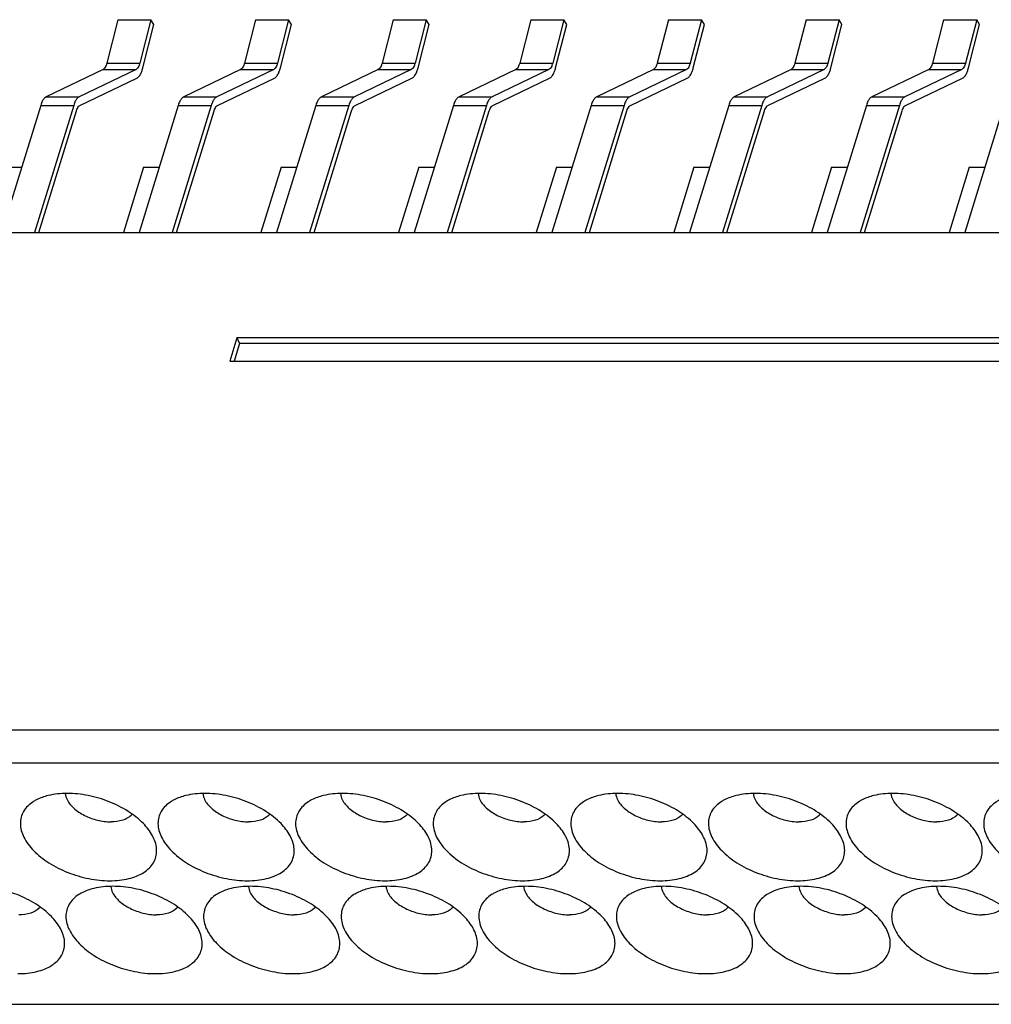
# Model space of a CAD drawing. Extents: x 0 to 420, y 0 to 297.
# Tile 5 of 7: x 294 to 302, y 215 to 223. Entities that reach past the tile are written whole.
import ezdxf

# ---------------------------------------------------------------- set-up
doc = ezdxf.new("R2010")
doc.units = 0
doc.header["$LTSCALE"] = 23.1
doc.layers.get('0').update_dxf_attribs({"linetype": 'CONTINUOUS'})

msp = doc.modelspace()

# ---------------------------------------------------------------- linework, layer by layer
at = {"color": 7, "linetype": 'CONTINUOUS'}
for p, q in [((294.8898, 223.2958), (294.7951, 222.9276)), ((294.8898, 223.2958), (295.1705, 223.2958)), ((295.1705, 223.2958), (295.0759, 222.9276)), ((295.1007, 222.8856), (295.1953, 223.2538)), ((295.1953, 223.2538), (295.1705, 223.2958)), ((296.0596, 223.2958), (295.9649, 222.9276)), ((296.0596, 223.2958), (296.3403, 223.2958)), ((296.3403, 223.2958), (296.2456, 222.9276)), ((296.2704, 222.8856), (296.3651, 223.2538)), ((296.3651, 223.2538), (296.3403, 223.2958)), ((297.2293, 223.2958), (297.1346, 222.9276)), ((297.2293, 223.2958), (297.51, 223.2958)), ((297.51, 223.2958), (297.4154, 222.9276)), ((297.4401, 222.8856), (297.5348, 223.2538)), ((297.5348, 223.2538), (297.51, 223.2958)), ((298.399, 223.2958), (298.3044, 222.9276)), ((298.399, 223.2958), (298.6798, 223.2958)), ((298.6798, 223.2958), (298.5851, 222.9276)), ((298.6099, 222.8856), (298.7046, 223.2538)), ((298.7046, 223.2538), (298.6798, 223.2958)), ((299.5688, 223.2958), (299.4741, 222.9276)), ((299.5688, 223.2958), (299.8495, 223.2958)), ((299.8495, 223.2958), (299.7549, 222.9276)), ((299.7796, 222.8856), (299.8743, 223.2538)), ((299.8743, 223.2538), (299.8495, 223.2958)), ((300.7385, 223.2958), (300.6439, 222.9276)), ((300.7385, 223.2958), (301.0193, 223.2958)), ((301.0193, 223.2958), (300.9246, 222.9276)), ((300.9494, 222.8856), (301.044, 223.2538)), ((301.044, 223.2538), (301.0193, 223.2958)), ((301.9083, 223.2958), (301.8136, 222.9276)), ((301.9083, 223.2958), (302.189, 223.2958)), ((302.189, 223.2958), (302.0944, 222.9276)), ((302.1191, 222.8856), (302.2138, 223.2538)), ((302.2138, 223.2538), (302.189, 223.2958)), ((294.7951, 222.9276), (295.0759, 222.9276)), ((295.9649, 222.9276), (296.2456, 222.9276)), ((297.1346, 222.9276), (297.4154, 222.9276)), ((298.3044, 222.9276), (298.5851, 222.9276)), ((299.4741, 222.9276), (299.7549, 222.9276)), ((300.6439, 222.9276), (300.9246, 222.9276)), ((301.8136, 222.9276), (302.0944, 222.9276)), ((294.7629, 222.8727), (294.2802, 222.6415)), ((295.0437, 222.8727), (294.5609, 222.6415)), ((294.7629, 222.8727), (295.0437, 222.8727)), ((295.9327, 222.8727), (295.4499, 222.6415)), ((296.2134, 222.8727), (295.7307, 222.6415)), ((295.9327, 222.8727), (296.2134, 222.8727)), ((297.1024, 222.8727), (296.6197, 222.6415)), ((297.3832, 222.8727), (296.9004, 222.6415)), ((297.1024, 222.8727), (297.3832, 222.8727)), ((298.2722, 222.8727), (297.7894, 222.6415)), ((298.5529, 222.8727), (298.0702, 222.6415)), ((298.2722, 222.8727), (298.5529, 222.8727)), ((299.4419, 222.8727), (298.9592, 222.6415)), ((299.7227, 222.8727), (299.2399, 222.6415)), ((299.4419, 222.8727), (299.7227, 222.8727)), ((300.6117, 222.8727), (300.1289, 222.6415)), ((300.8924, 222.8727), (300.4097, 222.6415)), ((300.6117, 222.8727), (300.8924, 222.8727)), ((301.7814, 222.8727), (301.2987, 222.6415)), ((302.0622, 222.8727), (301.5794, 222.6415)), ((301.7814, 222.8727), (302.0622, 222.8727)), ((294.5664, 222.5666), (295.0491, 222.7978)), ((295.7361, 222.5666), (296.2189, 222.7978)), ((296.9059, 222.5666), (297.3886, 222.7978)), ((298.0756, 222.5666), (298.5584, 222.7978)), ((299.2453, 222.5666), (299.7281, 222.7978)), ((300.4151, 222.5666), (300.8979, 222.7978)), ((301.5848, 222.5666), (302.0676, 222.7978)), ((294.2802, 222.6415), (294.5609, 222.6415)), ((295.4499, 222.6415), (295.7307, 222.6415)), ((296.6197, 222.6415), (296.9004, 222.6415)), ((297.7894, 222.6415), (298.0702, 222.6415)), ((298.9592, 222.6415), (299.2399, 222.6415)), ((300.1289, 222.6415), (300.4097, 222.6415)), ((301.2987, 222.6415), (301.5794, 222.6415)), ((294.2327, 222.568), (293.8989, 221.4879)), ((294.5134, 222.568), (294.1796, 221.4879)), ((294.2327, 222.568), (294.5134, 222.568)), ((295.4024, 222.568), (295.0687, 221.4879)), ((295.6832, 222.568), (295.3494, 221.4879)), ((295.4024, 222.568), (295.6832, 222.568)), ((296.5722, 222.568), (296.2384, 221.4879)), ((296.8529, 222.568), (296.5191, 221.4879)), ((296.5722, 222.568), (296.8529, 222.568)), ((297.7419, 222.568), (297.4082, 221.4879)), ((298.0227, 222.568), (297.6889, 221.4879)), ((297.7419, 222.568), (298.0227, 222.568)), ((298.9117, 222.568), (298.5779, 221.4879)), ((299.1924, 222.568), (298.8586, 221.4879)), ((298.9117, 222.568), (299.1924, 222.568)), ((300.0814, 222.568), (299.7476, 221.4879)), ((300.3622, 222.568), (300.0284, 221.4879)), ((300.0814, 222.568), (300.3622, 222.568)), ((301.2512, 222.568), (300.9174, 221.4879)), ((301.5319, 222.568), (301.1981, 221.4879)), ((301.2512, 222.568), (301.5319, 222.568)), ((302.4209, 222.568), (302.0871, 221.4879)), ((294.2175, 221.4879), (294.5367, 222.5207)), ((295.3873, 221.4879), (295.7064, 222.5207)), ((296.557, 221.4879), (296.8762, 222.5207)), ((297.7268, 221.4879), (298.0459, 222.5207)), ((298.8965, 221.4879), (299.2157, 222.5207)), ((300.0663, 221.4879), (300.3854, 222.5207)), ((301.236, 221.4879), (301.5552, 222.5207)), ((293.9372, 222.0432), (294.0705, 222.0432)), ((295.107, 222.0432), (294.9354, 221.4879)), ((295.107, 222.0432), (295.2403, 222.0432)), ((296.2767, 222.0432), (296.1051, 221.4879)), ((296.2767, 222.0432), (296.41, 222.0432)), ((297.4465, 222.0432), (297.2749, 221.4879)), ((297.4465, 222.0432), (297.5798, 222.0432)), ((298.6162, 222.0432), (298.4446, 221.4879)), ((298.6162, 222.0432), (298.7495, 222.0432)), ((299.7859, 222.0432), (299.6143, 221.4879)), ((299.7859, 222.0432), (299.9192, 222.0432)), ((300.9557, 222.0432), (300.7841, 221.4879)), ((300.9557, 222.0432), (301.089, 222.0432)), ((302.1254, 222.0432), (301.9538, 221.4879)), ((302.1254, 222.0432), (302.2587, 222.0432)), ((273.9289, 221.4879), (314.3085, 221.4879)), ((295.9008, 220.5925), (295.8393, 220.3936)), ((295.924, 220.5452), (295.8772, 220.3936)), ((313.0961, 220.5925), (295.9008, 220.5925)), ((295.9008, 220.5925), (295.924, 220.5452)), ((313.0814, 220.5452), (295.924, 220.5452)), ((295.8393, 220.3936), (303.6766, 220.3936)), ((272.237, 217.2603), (313.0846, 217.2603)), ((272.1509, 216.9818), (312.9985, 216.9818)), ((273.1581, 214.9292), (314.0057, 214.9292))]:
    msp.add_line(p, q, dxfattribs=at)
for points, knots in [([(294.7951, 222.9276), (294.7929, 222.9189), (294.7879, 222.9034), (294.7775, 222.8842), (294.7679, 222.8751), (294.7629, 222.8727)], [0, 0, 0, 0, 0.414207, 0.747863, 1, 1, 1, 1]), ([(295.0759, 222.9276), (295.0736, 222.9189), (295.0686, 222.9034), (295.0582, 222.8842), (295.0486, 222.8751), (295.0437, 222.8727)], [0, 0, 0, 0, 0.414207, 0.747863, 1, 1, 1, 1]), ([(295.9649, 222.9276), (295.9627, 222.9189), (295.9576, 222.9034), (295.9472, 222.8842), (295.9376, 222.8751), (295.9327, 222.8727)], [0, 0, 0, 0, 0.414207, 0.747863, 1, 1, 1, 1]), ([(296.2456, 222.9276), (296.2434, 222.9189), (296.2383, 222.9034), (296.2279, 222.8842), (296.2184, 222.8751), (296.2134, 222.8727)], [0, 0, 0, 0, 0.414207, 0.747863, 1, 1, 1, 1]), ([(297.1346, 222.9276), (297.1324, 222.9189), (297.1273, 222.9034), (297.117, 222.8842), (297.1074, 222.8751), (297.1024, 222.8727)], [0, 0, 0, 0, 0.414207, 0.747863, 1, 1, 1, 1]), ([(297.4154, 222.9276), (297.4131, 222.9189), (297.4081, 222.9034), (297.3977, 222.8842), (297.3881, 222.8751), (297.3832, 222.8727)], [0, 0, 0, 0, 0.414207, 0.747863, 1, 1, 1, 1]), ([(298.3044, 222.9276), (298.3022, 222.9189), (298.2971, 222.9034), (298.2867, 222.8842), (298.2771, 222.8751), (298.2722, 222.8727)], [0, 0, 0, 0, 0.414207, 0.747863, 1, 1, 1, 1]), ([(298.5851, 222.9276), (298.5829, 222.9189), (298.5778, 222.9034), (298.5674, 222.8842), (298.5579, 222.8751), (298.5529, 222.8727)], [0, 0, 0, 0, 0.414207, 0.747863, 1, 1, 1, 1]), ([(299.4741, 222.9276), (299.4719, 222.9189), (299.4668, 222.9034), (299.4564, 222.8842), (299.4469, 222.8751), (299.4419, 222.8727)], [0, 0, 0, 0, 0.414207, 0.747863, 1, 1, 1, 1]), ([(299.7549, 222.9276), (299.7526, 222.9189), (299.7476, 222.9034), (299.7372, 222.8842), (299.7276, 222.8751), (299.7227, 222.8727)], [0, 0, 0, 0, 0.414207, 0.747863, 1, 1, 1, 1]), ([(300.6439, 222.9276), (300.6416, 222.9189), (300.6366, 222.9034), (300.6262, 222.8842), (300.6166, 222.8751), (300.6117, 222.8727)], [0, 0, 0, 0, 0.414207, 0.747863, 1, 1, 1, 1]), ([(300.9246, 222.9276), (300.9224, 222.9189), (300.9173, 222.9034), (300.9069, 222.8842), (300.8974, 222.8751), (300.8924, 222.8727)], [0, 0, 0, 0, 0.414207, 0.747863, 1, 1, 1, 1]), ([(301.8136, 222.9276), (301.8114, 222.9189), (301.8063, 222.9034), (301.7959, 222.8842), (301.7864, 222.8751), (301.7814, 222.8727)], [0, 0, 0, 0, 0.414207, 0.747863, 1, 1, 1, 1]), ([(302.0944, 222.9276), (302.0921, 222.9189), (302.0871, 222.9034), (302.0767, 222.8842), (302.0671, 222.8751), (302.0622, 222.8727)], [0, 0, 0, 0, 0.414207, 0.747863, 1, 1, 1, 1]), ([(295.0491, 222.7978), (295.057, 222.8016), (295.0723, 222.8162), (295.0841, 222.8379), (295.0901, 222.8525), (295.0915, 222.8565)], [0, 0, 0, 0, 0.356722, 0.828776, 1, 1, 1, 1]), ([(296.2189, 222.7978), (296.2268, 222.8016), (296.2421, 222.8162), (296.2538, 222.8379), (296.2598, 222.8525), (296.2613, 222.8565)], [0, 0, 0, 0, 0.356722, 0.828776, 1, 1, 1, 1]), ([(297.3886, 222.7978), (297.3965, 222.8016), (297.4118, 222.8162), (297.4236, 222.8379), (297.4296, 222.8525), (297.431, 222.8565)], [0, 0, 0, 0, 0.356722, 0.828776, 1, 1, 1, 1]), ([(298.5584, 222.7978), (298.5663, 222.8016), (298.5816, 222.8162), (298.5933, 222.8379), (298.5993, 222.8525), (298.6008, 222.8565)], [0, 0, 0, 0, 0.356722, 0.828776, 1, 1, 1, 1]), ([(299.7281, 222.7978), (299.736, 222.8016), (299.7513, 222.8162), (299.7631, 222.8379), (299.769, 222.8525), (299.7705, 222.8565)], [0, 0, 0, 0, 0.356722, 0.828776, 1, 1, 1, 1]), ([(300.8979, 222.7978), (300.9058, 222.8016), (300.9211, 222.8162), (300.9328, 222.8379), (300.9388, 222.8525), (300.9403, 222.8565)], [0, 0, 0, 0, 0.356722, 0.828776, 1, 1, 1, 1]), ([(302.0676, 222.7978), (302.0755, 222.8016), (302.0908, 222.8162), (302.1026, 222.8379), (302.1085, 222.8525), (302.11, 222.8565)], [0, 0, 0, 0, 0.356722, 0.828776, 1, 1, 1, 1]), ([(294.2802, 222.6415), (294.2732, 222.6382), (294.2596, 222.6261), (294.2442, 222.6005), (294.2363, 222.5797), (294.2327, 222.568)], [0, 0, 0, 0, 0.258154, 0.590712, 1, 1, 1, 1]), ([(294.5609, 222.6415), (294.554, 222.6382), (294.5404, 222.6261), (294.5249, 222.6005), (294.517, 222.5797), (294.5134, 222.568)], [0, 0, 0, 0, 0.258154, 0.590712, 1, 1, 1, 1]), ([(295.4499, 222.6415), (295.443, 222.6382), (295.4294, 222.6261), (295.4139, 222.6005), (295.406, 222.5797), (295.4024, 222.568)], [0, 0, 0, 0, 0.258154, 0.590712, 1, 1, 1, 1]), ([(295.7307, 222.6415), (295.7237, 222.6382), (295.7101, 222.6261), (295.6946, 222.6005), (295.6868, 222.5797), (295.6832, 222.568)], [0, 0, 0, 0, 0.258154, 0.590712, 1, 1, 1, 1]), ([(296.6197, 222.6415), (296.6127, 222.6382), (296.5991, 222.6261), (296.5837, 222.6005), (296.5758, 222.5797), (296.5722, 222.568)], [0, 0, 0, 0, 0.258154, 0.590712, 1, 1, 1, 1]), ([(296.9004, 222.6415), (296.8935, 222.6382), (296.8799, 222.6261), (296.8644, 222.6005), (296.8565, 222.5797), (296.8529, 222.568)], [0, 0, 0, 0, 0.258154, 0.590712, 1, 1, 1, 1]), ([(297.7894, 222.6415), (297.7825, 222.6382), (297.7689, 222.6261), (297.7534, 222.6005), (297.7455, 222.5797), (297.7419, 222.568)], [0, 0, 0, 0, 0.258154, 0.590712, 1, 1, 1, 1]), ([(298.0702, 222.6415), (298.0632, 222.6382), (298.0496, 222.6261), (298.0341, 222.6005), (298.0263, 222.5797), (298.0227, 222.568)], [0, 0, 0, 0, 0.258154, 0.590712, 1, 1, 1, 1]), ([(298.9592, 222.6415), (298.9522, 222.6382), (298.9386, 222.6261), (298.9232, 222.6005), (298.9153, 222.5797), (298.9117, 222.568)], [0, 0, 0, 0, 0.258154, 0.590712, 1, 1, 1, 1]), ([(299.2399, 222.6415), (299.233, 222.6382), (299.2194, 222.6261), (299.2039, 222.6005), (299.196, 222.5797), (299.1924, 222.568)], [0, 0, 0, 0, 0.258154, 0.590712, 1, 1, 1, 1]), ([(300.1289, 222.6415), (300.122, 222.6382), (300.1084, 222.6261), (300.0929, 222.6005), (300.085, 222.5797), (300.0814, 222.568)], [0, 0, 0, 0, 0.258154, 0.590712, 1, 1, 1, 1]), ([(300.4097, 222.6415), (300.4027, 222.6382), (300.3891, 222.6261), (300.3736, 222.6005), (300.3658, 222.5797), (300.3622, 222.568)], [0, 0, 0, 0, 0.258154, 0.590712, 1, 1, 1, 1]), ([(301.2987, 222.6415), (301.2917, 222.6382), (301.2781, 222.6261), (301.2626, 222.6005), (301.2548, 222.5797), (301.2512, 222.568)], [0, 0, 0, 0, 0.258154, 0.590712, 1, 1, 1, 1]), ([(301.5794, 222.6415), (301.5725, 222.6382), (301.5589, 222.6261), (301.5434, 222.6005), (301.5355, 222.5797), (301.5319, 222.568)], [0, 0, 0, 0, 0.258154, 0.590712, 1, 1, 1, 1]), ([(294.5367, 222.5207), (294.5389, 222.528), (294.5438, 222.5409), (294.551, 222.5528), (294.5551, 222.5575)], [0, 0, 0, 0, 0.551715, 1, 1, 1, 1]), ([(295.7064, 222.5207), (295.7087, 222.528), (295.7136, 222.5409), (295.7208, 222.5528), (295.7249, 222.5575)], [0, 0, 0, 0, 0.551715, 1, 1, 1, 1]), ([(296.8762, 222.5207), (296.8784, 222.528), (296.8833, 222.5409), (296.8905, 222.5528), (296.8946, 222.5575)], [0, 0, 0, 0, 0.551715, 1, 1, 1, 1]), ([(298.0459, 222.5207), (298.0482, 222.528), (298.0531, 222.5409), (298.0603, 222.5528), (298.0644, 222.5575)], [0, 0, 0, 0, 0.551715, 1, 1, 1, 1]), ([(299.2157, 222.5207), (299.2179, 222.528), (299.2228, 222.5409), (299.23, 222.5528), (299.2341, 222.5575)], [0, 0, 0, 0, 0.551715, 1, 1, 1, 1]), ([(300.3854, 222.5207), (300.3877, 222.528), (300.3926, 222.5409), (300.3998, 222.5528), (300.4039, 222.5575)], [0, 0, 0, 0, 0.551715, 1, 1, 1, 1]), ([(301.5552, 222.5207), (301.5574, 222.528), (301.5623, 222.5409), (301.5695, 222.5528), (301.5736, 222.5575)], [0, 0, 0, 0, 0.551715, 1, 1, 1, 1]), ([(294.4571, 216.7213), (294.4031, 216.7213), (294.3133, 216.7125), (294.2279, 216.683), (294.1964, 216.6665)], [0, 0, 0, 0, 0.604357, 1, 1, 1, 1]), ([(295.1832, 216.3616), (295.1628, 216.3998), (295.1015, 216.4778), (294.9754, 216.5762), (294.8154, 216.6561), (294.6394, 216.708), (294.5171, 216.7213), (294.4571, 216.7213)], [0, 0, 0, 0, 0.153183, 0.349368, 0.564908, 0.786605, 1, 1, 1, 1]), ([(295.6269, 216.7213), (295.5729, 216.7213), (295.483, 216.7125), (295.3976, 216.683), (295.3662, 216.6665)], [0, 0, 0, 0, 0.604357, 1, 1, 1, 1]), ([(296.353, 216.3616), (296.3326, 216.3998), (296.2712, 216.4778), (296.1452, 216.5762), (295.9852, 216.6561), (295.8091, 216.708), (295.6868, 216.7213), (295.6269, 216.7213)], [0, 0, 0, 0, 0.153183, 0.349368, 0.564908, 0.786605, 1, 1, 1, 1]), ([(296.7966, 216.7213), (296.7426, 216.7213), (296.6528, 216.7125), (296.5674, 216.683), (296.5359, 216.6665)], [0, 0, 0, 0, 0.604357, 1, 1, 1, 1]), ([(297.5227, 216.3616), (297.5023, 216.3998), (297.441, 216.4778), (297.3149, 216.5762), (297.1549, 216.6561), (296.9789, 216.708), (296.8565, 216.7213), (296.7966, 216.7213)], [0, 0, 0, 0, 0.153183, 0.349368, 0.564908, 0.786605, 1, 1, 1, 1]), ([(297.9664, 216.7213), (297.9124, 216.7213), (297.8225, 216.7125), (297.7371, 216.683), (297.7057, 216.6665)], [0, 0, 0, 0, 0.604357, 1, 1, 1, 1]), ([(298.6924, 216.3616), (298.6721, 216.3998), (298.6107, 216.4778), (298.4847, 216.5762), (298.3247, 216.6561), (298.1486, 216.708), (298.0263, 216.7213), (297.9664, 216.7213)], [0, 0, 0, 0, 0.153183, 0.349368, 0.564908, 0.786605, 1, 1, 1, 1]), ([(299.1361, 216.7213), (299.0821, 216.7213), (298.9923, 216.7125), (298.9069, 216.683), (298.8754, 216.6665)], [0, 0, 0, 0, 0.604357, 1, 1, 1, 1]), ([(299.8622, 216.3616), (299.8418, 216.3998), (299.7805, 216.4778), (299.6544, 216.5762), (299.4944, 216.6561), (299.3184, 216.708), (299.196, 216.7213), (299.1361, 216.7213)], [0, 0, 0, 0, 0.153183, 0.349368, 0.564908, 0.786605, 1, 1, 1, 1]), ([(300.3059, 216.7213), (300.2519, 216.7213), (300.162, 216.7125), (300.0766, 216.683), (300.0452, 216.6665)], [0, 0, 0, 0, 0.604357, 1, 1, 1, 1]), ([(301.0319, 216.3616), (301.0116, 216.3998), (300.9502, 216.4778), (300.8241, 216.5762), (300.6642, 216.6561), (300.4881, 216.708), (300.3658, 216.7213), (300.3059, 216.7213)], [0, 0, 0, 0, 0.153183, 0.349368, 0.564908, 0.786605, 1, 1, 1, 1]), ([(301.4756, 216.7213), (301.4216, 216.7213), (301.3318, 216.7125), (301.2464, 216.683), (301.2149, 216.6665)], [0, 0, 0, 0, 0.604357, 1, 1, 1, 1]), ([(302.2017, 216.3616), (302.1813, 216.3998), (302.12, 216.4778), (301.9939, 216.5762), (301.8339, 216.6561), (301.6579, 216.708), (301.5355, 216.7213), (301.4756, 216.7213)], [0, 0, 0, 0, 0.153183, 0.349368, 0.564908, 0.786605, 1, 1, 1, 1]), ([(294.1964, 216.6665), (294.187, 216.6616), (294.1442, 216.6368), (294.0797, 216.5766), (294.0495, 216.4605), (294.086, 216.3391), (294.1736, 216.2253), (294.303, 216.1243), (294.463, 216.0443), (294.6391, 215.9924), (294.7614, 215.9792), (294.8213, 215.9792)], [0, 0, 0, 0, 0.025917, 0.120059, 0.207211, 0.303626, 0.419015, 0.553614, 0.701492, 0.853594, 1, 1, 1, 1]), ([(294.4569, 216.6686), (294.4705, 216.6404), (294.5151, 216.5885), (294.6055, 216.5293), (294.7139, 216.4897), (294.7921, 216.4791), (294.8306, 216.4791)], [0, 0, 0, 0, 0.211454, 0.46335, 0.735295, 1, 1, 1, 1]), ([(295.3662, 216.6665), (295.3567, 216.6616), (295.314, 216.6368), (295.2494, 216.5766), (295.2193, 216.4605), (295.2558, 216.3391), (295.3434, 216.2253), (295.4728, 216.1243), (295.6328, 216.0443), (295.8088, 215.9924), (295.9311, 215.9792), (295.991, 215.9792)], [0, 0, 0, 0, 0.025917, 0.120059, 0.207211, 0.303626, 0.419015, 0.553614, 0.701492, 0.853594, 1, 1, 1, 1]), ([(295.6266, 216.6686), (295.6402, 216.6404), (295.6849, 216.5885), (295.7753, 216.5293), (295.8837, 216.4897), (295.9619, 216.4791), (296.0003, 216.4791)], [0, 0, 0, 0, 0.211454, 0.46335, 0.735295, 1, 1, 1, 1]), ([(296.5359, 216.6665), (296.5265, 216.6616), (296.4837, 216.6368), (296.4192, 216.5766), (296.389, 216.4605), (296.4255, 216.3391), (296.5131, 216.2253), (296.6425, 216.1243), (296.8025, 216.0443), (296.9785, 215.9924), (297.1009, 215.9792), (297.1608, 215.9792)], [0, 0, 0, 0, 0.025917, 0.120059, 0.207211, 0.303626, 0.419015, 0.553614, 0.701492, 0.853594, 1, 1, 1, 1]), ([(296.7964, 216.6686), (296.81, 216.6404), (296.8546, 216.5885), (296.945, 216.5293), (297.0534, 216.4897), (297.1316, 216.4791), (297.1701, 216.4791)], [0, 0, 0, 0, 0.211454, 0.46335, 0.735295, 1, 1, 1, 1]), ([(297.7057, 216.6665), (297.6962, 216.6616), (297.6534, 216.6368), (297.5889, 216.5766), (297.5588, 216.4605), (297.5953, 216.3391), (297.6829, 216.2253), (297.8123, 216.1243), (297.9723, 216.0443), (298.1483, 215.9924), (298.2706, 215.9792), (298.3305, 215.9792)], [0, 0, 0, 0, 0.025917, 0.120059, 0.207211, 0.303626, 0.419015, 0.553614, 0.701492, 0.853594, 1, 1, 1, 1]), ([(297.9661, 216.6686), (297.9797, 216.6404), (298.0244, 216.5885), (298.1148, 216.5293), (298.2232, 216.4897), (298.3013, 216.4791), (298.3398, 216.4791)], [0, 0, 0, 0, 0.211454, 0.46335, 0.735295, 1, 1, 1, 1]), ([(298.8754, 216.6665), (298.866, 216.6616), (298.8232, 216.6368), (298.7587, 216.5766), (298.7285, 216.4605), (298.765, 216.3391), (298.8526, 216.2253), (298.982, 216.1243), (299.142, 216.0443), (299.318, 215.9924), (299.4404, 215.9792), (299.5003, 215.9792)], [0, 0, 0, 0, 0.025917, 0.120059, 0.207211, 0.303626, 0.419015, 0.553614, 0.701492, 0.853594, 1, 1, 1, 1]), ([(299.1358, 216.6686), (299.1495, 216.6404), (299.1941, 216.5885), (299.2845, 216.5293), (299.3929, 216.4897), (299.4711, 216.4791), (299.5096, 216.4791)], [0, 0, 0, 0, 0.211454, 0.46335, 0.735295, 1, 1, 1, 1]), ([(300.0452, 216.6665), (300.0357, 216.6616), (299.9929, 216.6368), (299.9284, 216.5766), (299.8983, 216.4605), (299.9347, 216.3391), (300.0224, 216.2253), (300.1518, 216.1243), (300.3118, 216.0443), (300.4878, 215.9924), (300.6101, 215.9792), (300.67, 215.9792)], [0, 0, 0, 0, 0.025917, 0.120059, 0.207211, 0.303626, 0.419015, 0.553614, 0.701492, 0.853594, 1, 1, 1, 1]), ([(300.3056, 216.6686), (300.3192, 216.6404), (300.3639, 216.5885), (300.4543, 216.5293), (300.5627, 216.4897), (300.6408, 216.4791), (300.6793, 216.4791)], [0, 0, 0, 0, 0.211454, 0.46335, 0.735295, 1, 1, 1, 1]), ([(301.2149, 216.6665), (301.2055, 216.6616), (301.1627, 216.6368), (301.0982, 216.5766), (301.068, 216.4605), (301.1045, 216.3391), (301.1921, 216.2253), (301.3215, 216.1243), (301.4815, 216.0443), (301.6575, 215.9924), (301.7799, 215.9792), (301.8398, 215.9792)], [0, 0, 0, 0, 0.025917, 0.120059, 0.207211, 0.303626, 0.419015, 0.553614, 0.701492, 0.853594, 1, 1, 1, 1]), ([(301.4753, 216.6686), (301.489, 216.6404), (301.5336, 216.5885), (301.624, 216.5293), (301.7324, 216.4897), (301.8106, 216.4791), (301.8491, 216.4791)], [0, 0, 0, 0, 0.211454, 0.46335, 0.735295, 1, 1, 1, 1]), ([(302.3847, 216.6665), (302.3752, 216.6616), (302.3324, 216.6368), (302.2679, 216.5766), (302.2378, 216.4605), (302.2742, 216.3391), (302.3619, 216.2253), (302.4913, 216.1243), (302.6513, 216.0443), (302.8273, 215.9924), (302.9496, 215.9792), (303.0095, 215.9792)], [0, 0, 0, 0, 0.025917, 0.120059, 0.207211, 0.303626, 0.419015, 0.553614, 0.701492, 0.853594, 1, 1, 1, 1]), ([(295.0089, 216.5427), (295.0067, 216.5399), (294.986, 216.5162), (294.9258, 216.4863), (294.8644, 216.4791), (294.8306, 216.4791)], [0, 0, 0, 0, 0.054483, 0.47714, 1, 1, 1, 1]), ([(296.1787, 216.5427), (296.1764, 216.5399), (296.1558, 216.5162), (296.0955, 216.4863), (296.0341, 216.4791), (296.0003, 216.4791)], [0, 0, 0, 0, 0.054483, 0.47714, 1, 1, 1, 1]), ([(297.3484, 216.5427), (297.3462, 216.5399), (297.3255, 216.5162), (297.2653, 216.4863), (297.2039, 216.4791), (297.1701, 216.4791)], [0, 0, 0, 0, 0.054483, 0.47714, 1, 1, 1, 1]), ([(298.5182, 216.5427), (298.5159, 216.5399), (298.4952, 216.5162), (298.435, 216.4863), (298.3736, 216.4791), (298.3398, 216.4791)], [0, 0, 0, 0, 0.054483, 0.47714, 1, 1, 1, 1]), ([(299.6879, 216.5427), (299.6857, 216.5399), (299.665, 216.5162), (299.6048, 216.4863), (299.5434, 216.4791), (299.5096, 216.4791)], [0, 0, 0, 0, 0.054483, 0.47714, 1, 1, 1, 1]), ([(300.8577, 216.5427), (300.8554, 216.5399), (300.8347, 216.5162), (300.7745, 216.4863), (300.7131, 216.4791), (300.6793, 216.4791)], [0, 0, 0, 0, 0.054483, 0.47714, 1, 1, 1, 1]), ([(302.0274, 216.5427), (302.0252, 216.5399), (302.0045, 216.5162), (301.9443, 216.4863), (301.8829, 216.4791), (301.8491, 216.4791)], [0, 0, 0, 0, 0.054483, 0.47714, 1, 1, 1, 1]), ([(294.8213, 215.9792), (294.8753, 215.9792), (294.9758, 215.989), (295.1073, 216.0386), (295.1988, 216.1239), (295.2289, 216.2399), (295.2053, 216.3187), (295.1852, 216.3578), (295.1832, 216.3616)], [0, 0, 0, 0, 0.247931, 0.45893, 0.635795, 0.799527, 0.980662, 1, 1, 1, 1]), ([(295.991, 215.9792), (296.045, 215.9792), (296.1456, 215.989), (296.2771, 216.0386), (296.3685, 216.1239), (296.3987, 216.2399), (296.375, 216.3187), (296.3549, 216.3578), (296.353, 216.3616)], [0, 0, 0, 0, 0.247931, 0.45893, 0.635795, 0.799527, 0.980662, 1, 1, 1, 1]), ([(297.1608, 215.9792), (297.2148, 215.9792), (297.3153, 215.989), (297.4468, 216.0386), (297.5383, 216.1239), (297.5684, 216.2399), (297.5448, 216.3187), (297.5247, 216.3578), (297.5227, 216.3616)], [0, 0, 0, 0, 0.247931, 0.45893, 0.635795, 0.799527, 0.980662, 1, 1, 1, 1]), ([(298.3305, 215.9792), (298.3845, 215.9792), (298.4851, 215.989), (298.6166, 216.0386), (298.708, 216.1239), (298.7381, 216.2399), (298.7145, 216.3187), (298.6944, 216.3578), (298.6924, 216.3616)], [0, 0, 0, 0, 0.247931, 0.45893, 0.635795, 0.799527, 0.980662, 1, 1, 1, 1]), ([(299.5003, 215.9792), (299.5543, 215.9792), (299.6548, 215.989), (299.7863, 216.0386), (299.8778, 216.1239), (299.9079, 216.2399), (299.8842, 216.3187), (299.8642, 216.3578), (299.8622, 216.3616)], [0, 0, 0, 0, 0.247931, 0.45893, 0.635795, 0.799527, 0.980662, 1, 1, 1, 1]), ([(300.67, 215.9792), (300.724, 215.9792), (300.8246, 215.989), (300.9561, 216.0386), (301.0475, 216.1239), (301.0776, 216.2399), (301.054, 216.3187), (301.0339, 216.3578), (301.0319, 216.3616)], [0, 0, 0, 0, 0.247931, 0.45893, 0.635795, 0.799527, 0.980662, 1, 1, 1, 1]), ([(301.8398, 215.9792), (301.8938, 215.9792), (301.9943, 215.989), (302.1258, 216.0386), (302.2173, 216.1239), (302.2474, 216.2399), (302.2237, 216.3187), (302.2037, 216.3578), (302.2017, 216.3616)], [0, 0, 0, 0, 0.247931, 0.45893, 0.635795, 0.799527, 0.980662, 1, 1, 1, 1]), ([(294.4009, 215.5721), (294.3805, 215.6103), (294.3191, 215.6884), (294.1931, 215.7867), (294.0331, 215.8667), (293.857, 215.9186), (293.7347, 215.9318), (293.6748, 215.9318)], [0, 0, 0, 0, 0.153183, 0.349368, 0.564908, 0.786605, 1, 1, 1, 1]), ([(294.5838, 215.8771), (294.5744, 215.8721), (294.5316, 215.8473), (294.4671, 215.7871), (294.4369, 215.6711), (294.4734, 215.5497), (294.561, 215.4358), (294.6904, 215.3348), (294.8504, 215.2549), (295.0265, 215.203), (295.1488, 215.1897), (295.2087, 215.1897)], [0, 0, 0, 0, 0.025917, 0.120059, 0.207211, 0.303626, 0.419015, 0.553614, 0.701492, 0.853594, 1, 1, 1, 1]), ([(294.8445, 215.9318), (294.7905, 215.9318), (294.7007, 215.9231), (294.6153, 215.8935), (294.5838, 215.8771)], [0, 0, 0, 0, 0.604357, 1, 1, 1, 1]), ([(294.8443, 215.8791), (294.8579, 215.851), (294.9026, 215.799), (294.9929, 215.7399), (295.1013, 215.7002), (295.1795, 215.6897), (295.218, 215.6897)], [0, 0, 0, 0, 0.211454, 0.46335, 0.735295, 1, 1, 1, 1]), ([(295.5706, 215.5721), (295.5502, 215.6103), (295.4889, 215.6884), (295.3628, 215.7867), (295.2028, 215.8667), (295.0268, 215.9186), (294.9045, 215.9318), (294.8445, 215.9318)], [0, 0, 0, 0, 0.153183, 0.349368, 0.564908, 0.786605, 1, 1, 1, 1]), ([(295.7536, 215.8771), (295.7441, 215.8721), (295.7014, 215.8473), (295.6368, 215.7871), (295.6067, 215.6711), (295.6432, 215.5497), (295.7308, 215.4358), (295.8602, 215.3348), (296.0202, 215.2549), (296.1962, 215.203), (296.3185, 215.1897), (296.3785, 215.1897)], [0, 0, 0, 0, 0.025917, 0.120059, 0.207211, 0.303626, 0.419015, 0.553614, 0.701492, 0.853594, 1, 1, 1, 1]), ([(296.0143, 215.9318), (295.9603, 215.9318), (295.8704, 215.9231), (295.785, 215.8935), (295.7536, 215.8771)], [0, 0, 0, 0, 0.604357, 1, 1, 1, 1]), ([(296.014, 215.8791), (296.0276, 215.851), (296.0723, 215.799), (296.1627, 215.7399), (296.2711, 215.7002), (296.3493, 215.6897), (296.3877, 215.6897)], [0, 0, 0, 0, 0.211454, 0.46335, 0.735295, 1, 1, 1, 1]), ([(296.7404, 215.5721), (296.72, 215.6103), (296.6586, 215.6884), (296.5326, 215.7867), (296.3726, 215.8667), (296.1965, 215.9186), (296.0742, 215.9318), (296.0143, 215.9318)], [0, 0, 0, 0, 0.153183, 0.349368, 0.564908, 0.786605, 1, 1, 1, 1]), ([(296.9233, 215.8771), (296.9139, 215.8721), (296.8711, 215.8473), (296.8066, 215.7871), (296.7764, 215.6711), (296.8129, 215.5497), (296.9005, 215.4358), (297.0299, 215.3348), (297.1899, 215.2549), (297.3659, 215.203), (297.4883, 215.1897), (297.5482, 215.1897)], [0, 0, 0, 0, 0.025917, 0.120059, 0.207211, 0.303626, 0.419015, 0.553614, 0.701492, 0.853594, 1, 1, 1, 1]), ([(297.184, 215.9318), (297.13, 215.9318), (297.0402, 215.9231), (296.9548, 215.8935), (296.9233, 215.8771)], [0, 0, 0, 0, 0.604357, 1, 1, 1, 1]), ([(297.1838, 215.8791), (297.1974, 215.851), (297.242, 215.799), (297.3324, 215.7399), (297.4408, 215.7002), (297.519, 215.6897), (297.5575, 215.6897)], [0, 0, 0, 0, 0.211454, 0.46335, 0.735295, 1, 1, 1, 1]), ([(297.9101, 215.5721), (297.8897, 215.6103), (297.8284, 215.6884), (297.7023, 215.7867), (297.5423, 215.8667), (297.3663, 215.9186), (297.2439, 215.9318), (297.184, 215.9318)], [0, 0, 0, 0, 0.153183, 0.349368, 0.564908, 0.786605, 1, 1, 1, 1]), ([(298.0931, 215.8771), (298.0836, 215.8721), (298.0408, 215.8473), (297.9763, 215.7871), (297.9462, 215.6711), (297.9827, 215.5497), (298.0703, 215.4358), (298.1997, 215.3348), (298.3597, 215.2549), (298.5357, 215.203), (298.658, 215.1897), (298.7179, 215.1897)], [0, 0, 0, 0, 0.025917, 0.120059, 0.207211, 0.303626, 0.419015, 0.553614, 0.701492, 0.853594, 1, 1, 1, 1]), ([(298.3538, 215.9318), (298.2998, 215.9318), (298.2099, 215.9231), (298.1245, 215.8935), (298.0931, 215.8771)], [0, 0, 0, 0, 0.604357, 1, 1, 1, 1]), ([(298.3535, 215.8791), (298.3671, 215.851), (298.4118, 215.799), (298.5022, 215.7399), (298.6106, 215.7002), (298.6887, 215.6897), (298.7272, 215.6897)], [0, 0, 0, 0, 0.211454, 0.46335, 0.735295, 1, 1, 1, 1]), ([(299.0798, 215.5721), (299.0595, 215.6103), (298.9981, 215.6884), (298.8721, 215.7867), (298.7121, 215.8667), (298.536, 215.9186), (298.4137, 215.9318), (298.3538, 215.9318)], [0, 0, 0, 0, 0.153183, 0.349368, 0.564908, 0.786605, 1, 1, 1, 1]), ([(299.2628, 215.8771), (299.2534, 215.8721), (299.2106, 215.8473), (299.1461, 215.7871), (299.1159, 215.6711), (299.1524, 215.5497), (299.24, 215.4358), (299.3694, 215.3348), (299.5294, 215.2549), (299.7054, 215.203), (299.8278, 215.1897), (299.8877, 215.1897)], [0, 0, 0, 0, 0.025917, 0.120059, 0.207211, 0.303626, 0.419015, 0.553614, 0.701492, 0.853594, 1, 1, 1, 1]), ([(299.5235, 215.9318), (299.4695, 215.9318), (299.3797, 215.9231), (299.2943, 215.8935), (299.2628, 215.8771)], [0, 0, 0, 0, 0.604357, 1, 1, 1, 1]), ([(299.5233, 215.8791), (299.5369, 215.851), (299.5815, 215.799), (299.6719, 215.7399), (299.7803, 215.7002), (299.8585, 215.6897), (299.897, 215.6897)], [0, 0, 0, 0, 0.211454, 0.46335, 0.735295, 1, 1, 1, 1]), ([(300.2496, 215.5721), (300.2292, 215.6103), (300.1679, 215.6884), (300.0418, 215.7867), (299.8818, 215.8667), (299.7058, 215.9186), (299.5834, 215.9318), (299.5235, 215.9318)], [0, 0, 0, 0, 0.153183, 0.349368, 0.564908, 0.786605, 1, 1, 1, 1]), ([(300.4326, 215.8771), (300.4231, 215.8721), (300.3803, 215.8473), (300.3158, 215.7871), (300.2857, 215.6711), (300.3221, 215.5497), (300.4098, 215.4358), (300.5392, 215.3348), (300.6992, 215.2549), (300.8752, 215.203), (300.9975, 215.1897), (301.0574, 215.1897)], [0, 0, 0, 0, 0.025917, 0.120059, 0.207211, 0.303626, 0.419015, 0.553614, 0.701492, 0.853594, 1, 1, 1, 1]), ([(300.6933, 215.9318), (300.6393, 215.9318), (300.5494, 215.9231), (300.464, 215.8935), (300.4326, 215.8771)], [0, 0, 0, 0, 0.604357, 1, 1, 1, 1]), ([(300.693, 215.8791), (300.7066, 215.851), (300.7513, 215.799), (300.8417, 215.7399), (300.9501, 215.7002), (301.0282, 215.6897), (301.0667, 215.6897)], [0, 0, 0, 0, 0.211454, 0.46335, 0.735295, 1, 1, 1, 1]), ([(301.4193, 215.5721), (301.399, 215.6103), (301.3376, 215.6884), (301.2116, 215.7867), (301.0516, 215.8667), (300.8755, 215.9186), (300.7532, 215.9318), (300.6933, 215.9318)], [0, 0, 0, 0, 0.153183, 0.349368, 0.564908, 0.786605, 1, 1, 1, 1]), ([(301.6023, 215.8771), (301.5929, 215.8721), (301.5501, 215.8473), (301.4856, 215.7871), (301.4554, 215.6711), (301.4919, 215.5497), (301.5795, 215.4358), (301.7089, 215.3348), (301.8689, 215.2549), (302.0449, 215.203), (302.1673, 215.1897), (302.2272, 215.1897)], [0, 0, 0, 0, 0.025917, 0.120059, 0.207211, 0.303626, 0.419015, 0.553614, 0.701492, 0.853594, 1, 1, 1, 1]), ([(301.863, 215.9318), (301.809, 215.9318), (301.7192, 215.9231), (301.6338, 215.8935), (301.6023, 215.8771)], [0, 0, 0, 0, 0.604357, 1, 1, 1, 1]), ([(301.8627, 215.8791), (301.8764, 215.851), (301.921, 215.799), (302.0114, 215.7399), (302.1198, 215.7002), (302.198, 215.6897), (302.2365, 215.6897)], [0, 0, 0, 0, 0.211454, 0.46335, 0.735295, 1, 1, 1, 1]), ([(302.5891, 215.5721), (302.5687, 215.6103), (302.5074, 215.6884), (302.3813, 215.7867), (302.2213, 215.8667), (302.0453, 215.9186), (301.9229, 215.9318), (301.863, 215.9318)], [0, 0, 0, 0, 0.153183, 0.349368, 0.564908, 0.786605, 1, 1, 1, 1]), ([(294.2266, 215.7532), (294.2243, 215.7504), (294.2037, 215.7268), (294.1435, 215.6969), (294.082, 215.6897), (294.0482, 215.6897)], [0, 0, 0, 0, 0.054483, 0.47714, 1, 1, 1, 1]), ([(295.3963, 215.7532), (295.3941, 215.7504), (295.3734, 215.7268), (295.3132, 215.6969), (295.2518, 215.6897), (295.218, 215.6897)], [0, 0, 0, 0, 0.054483, 0.47714, 1, 1, 1, 1]), ([(296.5661, 215.7532), (296.5638, 215.7504), (296.5432, 215.7268), (296.4829, 215.6969), (296.4215, 215.6897), (296.3877, 215.6897)], [0, 0, 0, 0, 0.054483, 0.47714, 1, 1, 1, 1]), ([(297.7358, 215.7532), (297.7336, 215.7504), (297.7129, 215.7268), (297.6527, 215.6969), (297.5913, 215.6897), (297.5575, 215.6897)], [0, 0, 0, 0, 0.054483, 0.47714, 1, 1, 1, 1]), ([(298.9056, 215.7532), (298.9033, 215.7504), (298.8827, 215.7268), (298.8224, 215.6969), (298.761, 215.6897), (298.7272, 215.6897)], [0, 0, 0, 0, 0.054483, 0.47714, 1, 1, 1, 1]), ([(300.0753, 215.7532), (300.0731, 215.7504), (300.0524, 215.7268), (299.9922, 215.6969), (299.9308, 215.6897), (299.897, 215.6897)], [0, 0, 0, 0, 0.054483, 0.47714, 1, 1, 1, 1]), ([(301.2451, 215.7532), (301.2428, 215.7504), (301.2221, 215.7268), (301.1619, 215.6969), (301.1005, 215.6897), (301.0667, 215.6897)], [0, 0, 0, 0, 0.054483, 0.47714, 1, 1, 1, 1]), ([(302.4148, 215.7532), (302.4126, 215.7504), (302.3919, 215.7268), (302.3317, 215.6969), (302.2703, 215.6897), (302.2365, 215.6897)], [0, 0, 0, 0, 0.054483, 0.47714, 1, 1, 1, 1]), ([(294.039, 215.1897), (294.093, 215.1897), (294.1935, 215.1995), (294.325, 215.2492), (294.4164, 215.3344), (294.4466, 215.4505), (294.4229, 215.5292), (294.4029, 215.5684), (294.4009, 215.5721)], [0, 0, 0, 0, 0.247931, 0.45893, 0.635795, 0.799527, 0.980662, 1, 1, 1, 1]), ([(295.2087, 215.1897), (295.2627, 215.1897), (295.3632, 215.1995), (295.4947, 215.2492), (295.5862, 215.3344), (295.6163, 215.4505), (295.5927, 215.5292), (295.5726, 215.5684), (295.5706, 215.5721)], [0, 0, 0, 0, 0.247931, 0.45893, 0.635795, 0.799527, 0.980662, 1, 1, 1, 1]), ([(296.3785, 215.1897), (296.4325, 215.1897), (296.533, 215.1995), (296.6645, 215.2492), (296.7559, 215.3344), (296.7861, 215.4505), (296.7624, 215.5292), (296.7424, 215.5684), (296.7404, 215.5721)], [0, 0, 0, 0, 0.247931, 0.45893, 0.635795, 0.799527, 0.980662, 1, 1, 1, 1]), ([(297.5482, 215.1897), (297.6022, 215.1897), (297.7027, 215.1995), (297.8342, 215.2492), (297.9257, 215.3344), (297.9558, 215.4505), (297.9322, 215.5292), (297.9121, 215.5684), (297.9101, 215.5721)], [0, 0, 0, 0, 0.247931, 0.45893, 0.635795, 0.799527, 0.980662, 1, 1, 1, 1]), ([(298.7179, 215.1897), (298.7719, 215.1897), (298.8725, 215.1995), (299.004, 215.2492), (299.0954, 215.3344), (299.1255, 215.4505), (299.1019, 215.5292), (299.0818, 215.5684), (299.0798, 215.5721)], [0, 0, 0, 0, 0.247931, 0.45893, 0.635795, 0.799527, 0.980662, 1, 1, 1, 1]), ([(299.8877, 215.1897), (299.9417, 215.1897), (300.0422, 215.1995), (300.1737, 215.2492), (300.2652, 215.3344), (300.2953, 215.4505), (300.2716, 215.5292), (300.2516, 215.5684), (300.2496, 215.5721)], [0, 0, 0, 0, 0.247931, 0.45893, 0.635795, 0.799527, 0.980662, 1, 1, 1, 1]), ([(301.0574, 215.1897), (301.1114, 215.1897), (301.212, 215.1995), (301.3435, 215.2492), (301.4349, 215.3344), (301.465, 215.4505), (301.4414, 215.5292), (301.4213, 215.5684), (301.4193, 215.5721)], [0, 0, 0, 0, 0.247931, 0.45893, 0.635795, 0.799527, 0.980662, 1, 1, 1, 1]), ([(302.2272, 215.1897), (302.2812, 215.1897), (302.3817, 215.1995), (302.5132, 215.2492), (302.6047, 215.3344), (302.6348, 215.4505), (302.6111, 215.5292), (302.5911, 215.5684), (302.5891, 215.5721)], [0, 0, 0, 0, 0.247931, 0.45893, 0.635795, 0.799527, 0.980662, 1, 1, 1, 1])]:
    msp.add_open_spline(points, degree=3, knots=knots, dxfattribs=at)
for points in [[(295.0915, 222.8565), (295.0951, 222.866), (295.0981, 222.8758), (295.1007, 222.8856)], [(296.2613, 222.8565), (296.2649, 222.866), (296.2679, 222.8758), (296.2704, 222.8856)], [(297.431, 222.8565), (297.4346, 222.866), (297.4376, 222.8758), (297.4401, 222.8856)], [(298.6008, 222.8565), (298.6044, 222.866), (298.6074, 222.8758), (298.6099, 222.8856)], [(299.7705, 222.8565), (299.7741, 222.866), (299.7771, 222.8758), (299.7796, 222.8856)], [(300.9403, 222.8565), (300.9439, 222.866), (300.9469, 222.8758), (300.9494, 222.8856)], [(302.11, 222.8565), (302.1136, 222.866), (302.1166, 222.8758), (302.1191, 222.8856)], [(294.5551, 222.5575), (294.5583, 222.5612), (294.562, 222.5645), (294.5664, 222.5666)], [(295.7249, 222.5575), (295.7281, 222.5612), (295.7318, 222.5645), (295.7361, 222.5666)], [(296.8946, 222.5575), (296.8978, 222.5612), (296.9015, 222.5645), (296.9059, 222.5666)], [(298.0644, 222.5575), (298.0676, 222.5612), (298.0713, 222.5645), (298.0756, 222.5666)], [(299.2341, 222.5575), (299.2373, 222.5612), (299.241, 222.5645), (299.2453, 222.5666)], [(300.4039, 222.5575), (300.407, 222.5612), (300.4108, 222.5645), (300.4151, 222.5666)], [(301.5736, 222.5575), (301.5768, 222.5612), (301.5805, 222.5645), (301.5848, 222.5666)], [(294.4421, 216.7197), (294.4435, 216.7021), (294.4491, 216.6846), (294.4569, 216.6686)], [(295.6119, 216.7197), (295.6133, 216.7021), (295.6188, 216.6846), (295.6266, 216.6686)], [(296.7816, 216.7197), (296.783, 216.7021), (296.7886, 216.6846), (296.7964, 216.6686)], [(297.9514, 216.7197), (297.9528, 216.7021), (297.9583, 216.6846), (297.9661, 216.6686)], [(299.1211, 216.7197), (299.1225, 216.7021), (299.1281, 216.6846), (299.1358, 216.6686)], [(300.2909, 216.7197), (300.2923, 216.7021), (300.2978, 216.6846), (300.3056, 216.6686)], [(301.4606, 216.7197), (301.462, 216.7021), (301.4676, 216.6846), (301.4753, 216.6686)], [(294.8295, 215.9303), (294.8309, 215.9127), (294.8365, 215.8952), (294.8443, 215.8791)], [(295.9993, 215.9303), (296.0007, 215.9127), (296.0062, 215.8952), (296.014, 215.8791)], [(297.169, 215.9303), (297.1704, 215.9127), (297.176, 215.8952), (297.1838, 215.8791)], [(298.3388, 215.9303), (298.3402, 215.9127), (298.3457, 215.8952), (298.3535, 215.8791)], [(299.5085, 215.9303), (299.5099, 215.9127), (299.5155, 215.8952), (299.5233, 215.8791)], [(300.6783, 215.9303), (300.6797, 215.9127), (300.6852, 215.8952), (300.693, 215.8791)], [(301.848, 215.9303), (301.8494, 215.9127), (301.855, 215.8952), (301.8627, 215.8791)]]:
    msp.add_open_spline(points, degree=3, dxfattribs=at)

doc.saveas('drawing.dxf')
